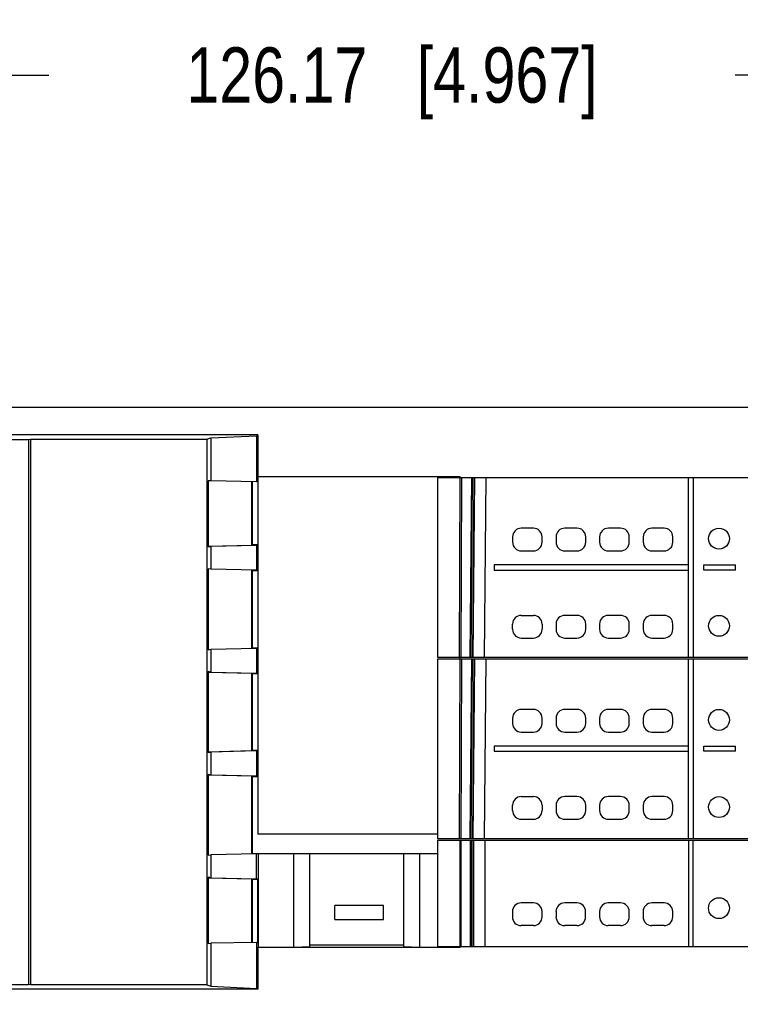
# Model space of a CAD drawing. Header units: inches. Extents: x 0 to 22, y 0 to 17.
# Tile 20 of 24: x 11.1 to 12.7, y 12 to 14.3. Entities that reach past the tile are written whole.
import ezdxf

# ---------------------------------------------------------------- set-up
doc = ezdxf.new("R2010")
doc.units = ezdxf.units.IN
doc.header["$LTSCALE"] = 1.21
doc.header["$MEASUREMENT"] = 0
doc.layers.get('0').update_dxf_attribs({"linetype": 'CONTINUOUS'})
doc.layers.add('DIMENSIONS', color=7, linetype='CONTINUOUS')
doc.styles.get("Standard").update_dxf_attribs({"font": 'txt', "width": 0.8})
doc.dimstyles.new('DIMSTYLE_1', dxfattribs={"dimtxt": 0.125, "dimasz": 0.18, "dimexe": 0.125, "dimexo": 0.0625, "dimgap": 0.0625, "dimtad": 0, "dimtih": 1, "dimtoh": 1, "dimdsep": 46, "dimtxsty": 'STANDARD', "dimblk": '_FILLED', "dimblk1": '_FILLED', "dimblk2": '_FILLED', "dimcen": 0.09, "dimadec": 0, "dimazin": 0, "dimtp": 0.01, "dimtm": 0.01, "dimtfac": 1, "dimtofl": 0, "dimtmove": 0, "dimatfit": 3, "dimldrblk": '_FILLED', "dimfxl": 1, "dimtolj": 1, "dimarcsym": 0})

# ---------------------------------------------------------------- blocks, each defined once
blk = doc.blocks.new('_FILLED')
at = {"color": 0, "linetype": 'BYBLOCK'}
blk.add_solid([(0, 0), (-1, 0.174), (-1, -0.174)], dxfattribs=at)
blk = doc.blocks.new('*D0')
at = {"layer": 'DIMENSIONS', "color": 2, "linetype": 'CONTINUOUS'}
for p, q in [((9.3994, 13.3763), (8.5648, 13.3763)), ((8.6898, 13.3763), (8.6898, 12.6784)), ((8.6898, 11.7306), (8.6898, 12.4284)), ((11.3149, 11.7306), (8.5648, 11.7306))]:
    blk.add_line(p, q, dxfattribs=at)
at = {"layer": 'DIMENSIONS', "color": 2, "linetype": 'CONTINUOUS', "xscale": 0.18, "yscale": 0.18, "zscale": 0.18}
for p, rotation in [((8.6898, 13.3763), 90), ((8.6898, 11.7306), 269.9999999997)]:
    blk.add_blockref('_FILLED', p, dxfattribs=dict(at, rotation=rotation))
at = {"layer": 'DIMENSIONS', "color": 2, "linetype": 'CONTINUOUS', "insert": (8.6898, 12.6159), "char_height": 0.125, "width": 1.225, "attachment_point": 2, "line_spacing_factor": 0.9}
blk.add_mtext('41.8{\\Ftxt.shx;\\W1.000000;\\H0.125000; }[1.646]', dxfattribs=at)
blk = doc.blocks.new('*D3')
at = {"layer": 'DIMENSIONS', "color": 2, "linetype": 'CONTINUOUS'}
for p, q in [((9.4398, 13.4388), (9.4398, 14.2513)), ((14.4073, 13.1848), (14.4073, 14.2513)), ((9.4398, 14.1263), (11.1486, 14.1263)), ((14.4073, 14.1263), (12.6986, 14.1263))]:
    blk.add_line(p, q, dxfattribs=at)
at = {"layer": 'DIMENSIONS', "color": 2, "linetype": 'CONTINUOUS', "xscale": 0.18, "yscale": 0.18, "zscale": 0.18}
for p, rotation in [((9.4398, 14.1263), 180), ((14.4073, 14.1263), 359.999999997)]:
    blk.add_blockref('_FILLED', p, dxfattribs=dict(at, rotation=rotation))
at = {"layer": 'DIMENSIONS', "color": 2, "linetype": 'CONTINUOUS', "insert": (11.9236, 14.1888), "char_height": 0.125, "width": 1.425, "attachment_point": 2, "line_spacing_factor": 0.9}
blk.add_mtext('126.17{\\Ftxt.shx;\\W1.000000;\\H0.125000; }[4.967]', dxfattribs=at)

msp = doc.modelspace()

# ---------------------------------------------------------------- linework, layer by layer
at = {"color": 7, "linetype": 'CONTINUOUS'}
for p, q in [((9.4398, 13.3763), (14.2587, 13.3763)), ((9.5107, 13.303), (11.1023, 13.303)), ((11.6204, 13.3133), (9.5138, 13.3133)), ((11.1023, 13.303), (11.1071, 13.3036)), ((11.1023, 13.303), (11.1023, 12.0716)), ((11.1071, 13.3036), (11.1071, 12.0709)), ((11.1071, 13.3036), (11.5053, 13.3036)), ((11.5053, 13.3036), (11.5141, 13.3066)), ((11.5053, 13.3036), (11.5053, 12.0709)), ((11.5141, 13.3066), (11.6178, 13.3115)), ((11.5141, 13.3066), (11.5141, 13.2096)), ((11.6204, 13.3133), (11.6178, 13.3115)), ((11.6178, 13.3115), (11.6178, 13.2076)), ((11.6204, 13.3133), (11.6204, 12.4117)), ((12.0776, 13.219), (11.6204, 13.219)), ((12.0266, 13.2168), (12.0266, 12.8113)), ((12.0266, 13.2168), (14.2614, 13.2168)), ((12.0761, 12.8113), (12.0776, 13.219)), ((12.0805, 13.2168), (12.0791, 12.8113)), ((12.103, 13.2168), (12.0994, 12.8113)), ((12.1021, 12.8113), (12.1056, 13.2168)), ((12.1088, 13.2168), (12.1053, 12.8113)), ((12.1069, 12.8113), (12.1105, 13.2168)), ((12.1353, 13.2168), (12.1317, 12.8113)), ((12.5935, 12.8113), (12.5935, 13.2168)), ((12.6037, 13.2168), (12.6037, 12.8113)), ((11.5084, 13.2097), (11.5084, 13.0605)), ((11.5141, 13.2096), (11.5084, 13.2097)), ((11.6178, 13.2077), (11.5141, 13.2096)), ((11.606, 13.2079), (11.606, 13.0639)), ((11.6086, 13.0648), (11.6086, 13.2078)), ((11.6204, 13.2076), (11.6178, 13.2077)), ((12.2431, 13.1026), (12.2156, 13.1026)), ((12.3415, 13.1026), (12.314, 13.1026)), ((12.44, 13.1026), (12.4124, 13.1026)), ((12.5384, 13.1026), (12.5108, 13.1026)), ((12.1959, 13.083), (12.1959, 13.0711)), ((12.2628, 13.0711), (12.2628, 13.083)), ((12.2943, 13.083), (12.2943, 13.0711)), ((12.3612, 13.0711), (12.3612, 13.083)), ((12.3927, 13.083), (12.3927, 13.0711)), ((12.4597, 13.0711), (12.4597, 13.083)), ((12.4911, 13.083), (12.4911, 13.0711)), ((12.5581, 13.0711), (12.5581, 13.083)), ((11.606, 13.0639), (11.5084, 13.0616)), ((11.5084, 13.0605), (11.5141, 13.0615)), ((11.6178, 13.0639), (11.5141, 13.0615)), ((11.5141, 13.0615), (11.5141, 13.01)), ((11.6086, 13.0648), (11.606, 13.0639)), ((11.6204, 13.0648), (11.6086, 13.0648)), ((11.6178, 13.0639), (11.6204, 13.0648)), ((11.6178, 13.0639), (11.6178, 13.0075)), ((12.2156, 13.0515), (12.2431, 13.0515)), ((12.314, 13.0515), (12.3415, 13.0515)), ((12.4124, 13.0515), (12.44, 13.0515)), ((12.5108, 13.0515), (12.5384, 13.0515)), ((11.5084, 13.0109), (11.5084, 12.8282)), ((11.5141, 13.01), (11.5084, 13.0109)), ((12.1542, 13.02), (12.1542, 13.0081)), ((12.5935, 13.02), (12.1542, 13.02)), ((12.6281, 13.02), (12.6998, 13.02)), ((12.6281, 13.0081), (12.6281, 13.02)), ((12.6998, 13.0081), (12.6998, 13.02)), ((11.6178, 13.0075), (11.5141, 13.01)), ((11.606, 13.0075), (11.606, 12.8317)), ((11.606, 13.0075), (11.6086, 13.0066)), ((11.6086, 12.8325), (11.6086, 13.0066)), ((11.6204, 13.0066), (11.6086, 13.0066)), ((11.6204, 13.0066), (11.6178, 13.0075)), ((12.1542, 13.0081), (12.5935, 13.0081)), ((12.6998, 13.0081), (12.6281, 13.0081)), ((12.2156, 12.9058), (12.2431, 12.9058)), ((12.3415, 12.9058), (12.314, 12.9058)), ((12.44, 12.9058), (12.4124, 12.9058)), ((12.5384, 12.9058), (12.5108, 12.9058)), ((12.1959, 12.8743), (12.1959, 12.8861)), ((12.2628, 12.8861), (12.2628, 12.8743)), ((12.2943, 12.8861), (12.2943, 12.8743)), ((12.3612, 12.8743), (12.3612, 12.8861)), ((12.3927, 12.8861), (12.3927, 12.8743)), ((12.4597, 12.8743), (12.4597, 12.8861)), ((12.4911, 12.8861), (12.4911, 12.8743)), ((12.5581, 12.8743), (12.5581, 12.8861)), ((12.2156, 12.8546), (12.2431, 12.8546)), ((12.314, 12.8546), (12.3415, 12.8546)), ((12.4124, 12.8546), (12.44, 12.8546)), ((12.5108, 12.8546), (12.5384, 12.8546)), ((11.5084, 12.8282), (11.5141, 12.8292)), ((11.5141, 12.8292), (11.6178, 12.8317)), ((11.5141, 12.8292), (11.5141, 12.7777)), ((11.6086, 12.8325), (11.606, 12.8317)), ((11.6086, 12.8325), (11.6204, 12.8325)), ((11.6178, 12.8317), (11.6204, 12.8325)), ((11.6178, 12.8317), (11.6178, 12.7752)), ((12.0266, 12.8113), (14.2614, 12.8113)), ((12.0761, 12.4019), (12.0776, 12.8113)), ((12.0266, 12.8074), (12.0266, 12.4019)), ((12.0266, 12.8074), (12.1022, 12.8074)), ((12.0805, 12.8074), (12.0791, 12.4019)), ((12.103, 12.8074), (12.0994, 12.4019)), ((12.1021, 12.4019), (12.1056, 12.8074)), ((12.103, 12.8074), (14.2614, 12.8074)), ((12.1088, 12.8074), (12.1053, 12.4019)), ((12.1069, 12.4019), (12.1105, 12.8074)), ((12.1353, 12.8074), (12.1317, 12.4019)), ((12.5935, 12.4019), (12.5935, 12.8074)), ((12.6037, 12.8074), (12.6037, 12.4019)), ((11.5084, 12.7786), (11.5084, 12.5959)), ((11.5141, 12.7777), (11.5084, 12.7786)), ((11.5084, 12.7775), (11.606, 12.7752)), ((11.5141, 12.7777), (11.6178, 12.7752)), ((11.606, 12.7752), (11.606, 12.5994)), ((11.606, 12.7752), (11.6086, 12.7743)), ((11.6086, 12.6002), (11.6086, 12.7743)), ((11.6086, 12.7743), (11.6204, 12.7743)), ((11.6204, 12.7743), (11.6178, 12.7752)), ((12.2431, 12.6932), (12.2156, 12.6932)), ((12.3415, 12.6932), (12.314, 12.6932)), ((12.44, 12.6932), (12.4124, 12.6932)), ((12.5384, 12.6932), (12.5108, 12.6932)), ((12.1959, 12.6735), (12.1959, 12.6617)), ((12.2628, 12.6617), (12.2628, 12.6735)), ((12.2943, 12.6735), (12.2943, 12.6617)), ((12.3612, 12.6617), (12.3612, 12.6735)), ((12.3927, 12.6735), (12.3927, 12.6617)), ((12.4597, 12.6617), (12.4597, 12.6735)), ((12.4911, 12.6735), (12.4911, 12.6617)), ((12.5581, 12.6617), (12.5581, 12.6735)), ((12.2156, 12.642), (12.2431, 12.642)), ((12.314, 12.642), (12.3415, 12.642)), ((12.4124, 12.642), (12.44, 12.642)), ((12.5108, 12.642), (12.5384, 12.642)), ((11.606, 12.5994), (11.5084, 12.597)), ((11.5084, 12.5959), (11.5141, 12.5969)), ((11.6178, 12.5994), (11.5141, 12.5969)), ((11.5141, 12.5969), (11.5141, 12.5454)), ((11.6086, 12.6002), (11.606, 12.5994)), ((11.6204, 12.6002), (11.6086, 12.6002)), ((11.6178, 12.5994), (11.6204, 12.6002)), ((11.6178, 12.5994), (11.6178, 12.5429)), ((12.5935, 12.6105), (12.1542, 12.6105)), ((12.1542, 12.6105), (12.1542, 12.5987)), ((12.1542, 12.5987), (12.5935, 12.5987)), ((12.6281, 12.6105), (12.6998, 12.6105)), ((12.6281, 12.5987), (12.6281, 12.6105)), ((12.6998, 12.5987), (12.6281, 12.5987)), ((12.6998, 12.5987), (12.6998, 12.6105)), ((11.5084, 12.5463), (11.5084, 12.3637)), ((11.5141, 12.5454), (11.5084, 12.5463)), ((11.5084, 12.5452), (11.606, 12.5429)), ((11.5141, 12.5454), (11.6178, 12.5429)), ((11.606, 12.5429), (11.606, 12.3671)), ((11.606, 12.5429), (11.6086, 12.542)), ((11.6086, 12.368), (11.6086, 12.542)), ((11.6086, 12.542), (11.6204, 12.542)), ((11.6204, 12.542), (11.6178, 12.5429)), ((12.2156, 12.4963), (12.2431, 12.4963)), ((12.3415, 12.4963), (12.314, 12.4963)), ((12.44, 12.4963), (12.4124, 12.4963)), ((12.5384, 12.4963), (12.5108, 12.4963)), ((12.1959, 12.4648), (12.1959, 12.4767)), ((12.2628, 12.4767), (12.2628, 12.4648)), ((12.2943, 12.4767), (12.2943, 12.4648)), ((12.3612, 12.4648), (12.3612, 12.4767)), ((12.3927, 12.4767), (12.3927, 12.4648)), ((12.4597, 12.4648), (12.4597, 12.4767)), ((12.4911, 12.4767), (12.4911, 12.4648)), ((12.5581, 12.4648), (12.5581, 12.4767)), ((12.2156, 12.4452), (12.2431, 12.4452)), ((12.314, 12.4452), (12.3415, 12.4452)), ((12.4124, 12.4452), (12.44, 12.4452)), ((12.5108, 12.4452), (12.5384, 12.4452)), ((12.0266, 12.4117), (11.6204, 12.4117)), ((12.0264, 12.3979), (12.0761, 12.3979)), ((12.0264, 12.3979), (12.0264, 12.1578)), ((12.0266, 12.4019), (14.2614, 12.4019)), ((12.0767, 12.3979), (14.2612, 12.3979)), ((12.0767, 12.3979), (12.0767, 12.1578)), ((12.0797, 12.1578), (12.0797, 12.3979)), ((12.1011, 12.1578), (12.1011, 12.3979)), ((12.1037, 12.1578), (12.1037, 12.3979)), ((12.1069, 12.3979), (12.1069, 12.1578)), ((12.1086, 12.1578), (12.1086, 12.3979)), ((12.1333, 12.3979), (12.1333, 12.1578)), ((12.5934, 12.3979), (12.5934, 12.1578)), ((12.6035, 12.3979), (12.6035, 12.1578)), ((11.6178, 12.3671), (11.5141, 12.3646)), ((11.6086, 12.368), (11.606, 12.3671)), ((11.6086, 12.368), (12.0264, 12.368)), ((11.6178, 12.3671), (11.6204, 12.368)), ((11.6178, 12.3106), (11.6178, 12.3671)), ((11.6215, 12.3683), (11.6215, 12.1565)), ((11.7016, 12.1565), (11.7016, 12.3683)), ((11.7376, 12.1579), (11.7376, 12.368)), ((11.9498, 12.368), (11.9498, 12.1579)), ((11.9857, 12.3683), (11.9857, 12.1565)), ((11.5084, 12.3637), (11.5141, 12.3646)), ((11.5141, 12.3646), (11.5141, 12.3131)), ((11.5084, 12.3141), (11.5084, 12.1648)), ((11.5141, 12.3131), (11.5084, 12.3141)), ((11.5084, 12.313), (11.606, 12.3106)), ((11.5141, 12.3131), (11.6178, 12.3106)), ((11.606, 12.3106), (11.6086, 12.3098)), ((11.606, 12.3106), (11.606, 12.1667)), ((11.6086, 12.1668), (11.6086, 12.3098)), ((11.6086, 12.3098), (11.6204, 12.3098)), ((11.6204, 12.3098), (11.6178, 12.3106)), ((11.6204, 12.1669), (11.6204, 12.3098)), ((12.243, 12.2562), (12.2154, 12.2562)), ((12.3414, 12.2562), (12.3138, 12.2562)), ((12.4398, 12.2562), (12.4123, 12.2562)), ((12.5382, 12.2562), (12.5107, 12.2562)), ((11.9044, 12.2503), (11.7942, 12.2503)), ((11.7942, 12.2188), (11.7942, 12.2503)), ((11.9044, 12.2188), (11.9044, 12.2503)), ((12.1957, 12.2365), (12.1957, 12.2247)), ((12.2627, 12.2247), (12.2627, 12.2365)), ((12.2942, 12.2365), (12.2942, 12.2247)), ((12.3611, 12.2247), (12.3611, 12.2365)), ((12.3926, 12.2365), (12.3926, 12.2247)), ((12.4595, 12.2247), (12.4595, 12.2365)), ((12.491, 12.2365), (12.491, 12.2247)), ((12.5579, 12.2247), (12.5579, 12.2365)), ((11.7942, 12.2188), (11.9044, 12.2188)), ((12.243, 12.205), (12.2154, 12.205)), ((12.3414, 12.205), (12.3138, 12.205)), ((12.4398, 12.205), (12.4123, 12.205)), ((12.5382, 12.205), (12.5107, 12.205)), ((11.6178, 12.1669), (11.5141, 12.165)), ((11.6178, 12.1669), (11.6204, 12.167)), ((11.6178, 12.1669), (11.6178, 12.063)), ((11.5084, 12.1649), (11.5141, 12.165)), ((11.5141, 12.165), (11.5141, 12.068)), ((11.6204, 12.1557), (11.6215, 12.1565)), ((12.0776, 12.1557), (11.6204, 12.1557)), ((11.6204, 12.1557), (11.6204, 12.0613)), ((11.6215, 12.1565), (11.7016, 12.1565)), ((11.7016, 12.1565), (11.7376, 12.1579)), ((11.9498, 12.161), (11.7376, 12.161)), ((11.9498, 12.1579), (11.9857, 12.1565)), ((11.9857, 12.1565), (12.0769, 12.1565)), ((12.0264, 12.1578), (14.2612, 12.1578)), ((12.0769, 12.1565), (12.0769, 12.1578)), ((12.0776, 12.1557), (12.0776, 12.1578)), ((9.5107, 12.0716), (11.1023, 12.0716)), ((11.6204, 12.0613), (9.5138, 12.0613)), ((11.1071, 12.0709), (11.1023, 12.0716)), ((11.5053, 12.0709), (11.1071, 12.0709)), ((11.5053, 12.0709), (11.5141, 12.068)), ((11.5141, 12.068), (11.6178, 12.063)), ((11.6204, 12.0613), (11.6178, 12.063))]:
    msp.add_line(p, q, dxfattribs=at)
for centre in [(12.6624, 13.079), (12.6624, 12.8822), (12.6624, 12.6696), (12.6624, 12.4727), (12.6623, 12.2444)]:
    msp.add_circle(centre, 0.0236, dxfattribs=at)
for centre, start, end in [((12.2156, 13.083), 90, 180), ((12.2431, 13.083), 0, 90), ((12.314, 13.083), 90, 180), ((12.3415, 13.083), 0, 90), ((12.4124, 13.083), 90, 180), ((12.44, 13.083), 0, 90), ((12.5108, 13.083), 90, 180), ((12.5384, 13.083), 0, 90), ((12.2156, 13.0711), 180, 270), ((12.2431, 13.0711), 270, 360), ((12.314, 13.0711), 180, 270), ((12.3415, 13.0711), 270, 360), ((12.4124, 13.0711), 180, 270), ((12.44, 13.0711), 270, 360), ((12.5108, 13.0711), 180, 270), ((12.5384, 13.0711), 270, 360), ((12.2156, 12.8861), 90, 180), ((12.2431, 12.8861), 0, 90), ((12.314, 12.8861), 90, 180), ((12.3415, 12.8861), 0, 90), ((12.4124, 12.8861), 90, 180), ((12.44, 12.8861), 0, 90), ((12.5108, 12.8861), 90, 180), ((12.5384, 12.8861), 0, 90), ((12.2156, 12.8743), 180, 270), ((12.2431, 12.8743), 270, 360), ((12.314, 12.8743), 180, 270), ((12.3415, 12.8743), 270, 360), ((12.4124, 12.8743), 180, 270), ((12.44, 12.8743), 270, 360), ((12.5108, 12.8743), 180, 270), ((12.5384, 12.8743), 270, 360), ((12.2156, 12.6735), 90, 180), ((12.2431, 12.6735), 0, 90), ((12.314, 12.6735), 90, 180), ((12.3415, 12.6735), 0, 90), ((12.4124, 12.6735), 90, 180), ((12.44, 12.6735), 0, 90), ((12.5108, 12.6735), 90, 180), ((12.5384, 12.6735), 0, 90), ((12.2156, 12.6617), 180, 270), ((12.2431, 12.6617), 270, 360), ((12.314, 12.6617), 180, 270), ((12.3415, 12.6617), 270, 360), ((12.4124, 12.6617), 180, 270), ((12.44, 12.6617), 270, 360), ((12.5108, 12.6617), 180, 270), ((12.5384, 12.6617), 270, 360), ((12.2156, 12.4767), 90, 180), ((12.2431, 12.4767), 0, 90), ((12.314, 12.4767), 90, 180), ((12.3415, 12.4767), 0, 90), ((12.4124, 12.4767), 90, 180), ((12.44, 12.4767), 0, 90), ((12.5108, 12.4767), 90, 180), ((12.5384, 12.4767), 0, 90), ((12.2156, 12.4648), 180, 270), ((12.2431, 12.4648), 270, 360), ((12.314, 12.4648), 180, 270), ((12.3415, 12.4648), 270, 360), ((12.4124, 12.4648), 180, 270), ((12.44, 12.4648), 270, 360), ((12.5108, 12.4648), 180, 270), ((12.5384, 12.4648), 270, 360), ((12.2154, 12.2365), 90, 180), ((12.243, 12.2365), 0, 90), ((12.3138, 12.2365), 90, 180), ((12.3414, 12.2365), 0, 90), ((12.4123, 12.2365), 90, 180), ((12.4398, 12.2365), 0, 90), ((12.5107, 12.2365), 90, 180), ((12.5382, 12.2365), 0, 90), ((12.2154, 12.2247), 180, 270), ((12.243, 12.2247), 270, 360), ((12.3138, 12.2247), 180, 270), ((12.3414, 12.2247), 270, 360), ((12.4123, 12.2247), 180, 270), ((12.4398, 12.2247), 270, 360), ((12.5107, 12.2247), 180, 270), ((12.5382, 12.2247), 270, 360)]:
    msp.add_arc(centre, 0.0197, start, end, dxfattribs=at)

# ---------------------------------------------------------------- dimensions: what is measured, and where the dimension line sits
at = {"layer": 'DIMENSIONS', "color": 2, "linetype": 'CONTINUOUS'}
dim = msp.add_linear_dim(base=(14.4073, 14.1263), p1=(9.4398, 13.3763), p2=(14.4073, 13.1223), dimstyle='DIMSTYLE_1', dxfattribs=at)
dim.commit()
dim.dimension.update_dxf_attribs({"geometry": '*D3', "text_midpoint": (11.9236, 14.1263), "dimtype": 160})
dim = msp.add_linear_dim(base=(8.6898, 11.7306), p1=(9.4619, 13.3763), p2=(11.3774, 11.7306), angle=270, dimstyle='DIMSTYLE_1', dxfattribs=at)
dim.commit()
dim.dimension.update_dxf_attribs({"geometry": '*D0', "text_midpoint": (8.6898, 12.5534), "dimtype": 160})

doc.saveas('drawing.dxf')
